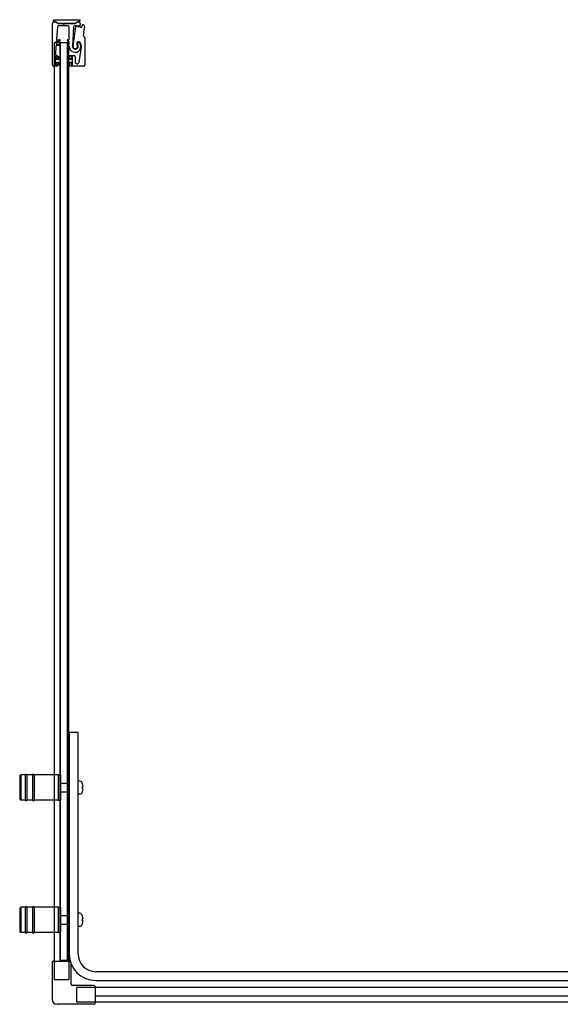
# Model space of a CAD drawing. Header units: millimetres. Extents: x 2153.14 to 2154.35, y 1185.21 to 1186.11.
# Tile 1 of 2: x 2153.14 to 2153.63, y 1185.21 to 1186.11. Entities that reach past the tile are written whole.
import ezdxf

# ---------------------------------------------------------------- set-up
doc = ezdxf.new("R2010")
doc.units = ezdxf.units.MM
doc.layers.add('SANINDUSA', color=3, linetype='CONTINUOUS')

msp = doc.modelspace()

# ---------------------------------------------------------------- linework, layer by layer
at = {"layer": 'SANINDUSA'}
for p, q in [((2153.17269, 1186.06419), (2153.17269, 1186.10194)), ((2153.17368, 1186.10526), (2153.19762, 1186.10526)), ((2153.17368, 1186.10426), (2153.17368, 1186.10526)), ((2153.17394, 1186.10319), (2153.17541, 1186.10319)), ((2153.17541, 1186.10326), (2153.17468, 1186.10326)), ((2153.17611, 1186.10289), (2153.17701, 1186.10199)), ((2153.17727, 1186.10198), (2153.17636, 1186.10287)), ((2153.17772, 1186.10169), (2153.18193, 1186.10169)), ((2153.19331, 1186.10179), (2153.17773, 1186.10179)), ((2153.18682, 1186.09969), (2153.17813, 1186.09969)), ((2153.18211, 1186.10162), (2153.18259, 1186.10114)), ((2153.18329, 1186.10114), (2153.18377, 1186.10162)), ((2153.18395, 1186.10169), (2153.19331, 1186.10169)), ((2153.19468, 1186.10287), (2153.19377, 1186.10198)), ((2153.19401, 1186.10199), (2153.19493, 1186.1029)), ((2153.19662, 1186.10326), (2153.19563, 1186.10326)), ((2153.19563, 1186.10319), (2153.19563, 1186.10319)), ((2153.19563, 1186.10319), (2153.19663, 1186.10319)), ((2153.19785, 1186.10168), (2153.19743, 1186.0997)), ((2153.19762, 1186.10526), (2153.19762, 1186.10426)), ((2153.19951, 1186.09914), (2153.19989, 1186.10038)), ((2153.20189, 1186.09936), (2153.20129, 1186.09505)), ((2153.17714, 1186.09876), (2153.17635, 1186.08766)), ((2153.18782, 1186.08763), (2153.18782, 1186.09869)), ((2153.19179, 1186.09866), (2153.19087, 1186.08127)), ((2153.19139, 1186.08144), (2153.19393, 1186.09867)), ((2153.20108, 1186.09356), (2153.20068, 1186.09071)), ((2153.20075, 1186.09415), (2153.20102, 1186.09379)), ((2153.20117, 1186.09485), (2153.20081, 1186.09457)), ((2153.20082, 1186.09029), (2153.20173, 1186.08938)), ((2153.17416, 1186.08465), (2153.17416, 1185.25104)), ((2153.17416, 1186.08465), (2153.17516, 1186.08465)), ((2153.17836, 1186.08465), (2153.17516, 1186.08465)), ((2153.17619, 1186.08546), (2153.17605, 1186.08346)), ((2153.17924, 1186.08173), (2153.17639, 1186.08173)), ((2153.17655, 1186.08293), (2153.17924, 1186.08293)), ((2153.17924, 1186.08593), (2153.17669, 1186.08593)), ((2153.17685, 1186.08713), (2153.17924, 1186.08713)), ((2153.17836, 1186.08465), (2153.17936, 1186.08465)), ((2153.17966, 1186.08465), (2153.17936, 1186.08465)), ((2153.17966, 1186.08465), (2153.18622, 1186.08465)), ((2153.17966, 1185.25165), (2153.17966, 1186.08465)), ((2153.17994, 1185.25165), (2153.17994, 1186.08465)), ((2153.17994, 1186.08465), (2153.18594, 1186.08465)), ((2153.18594, 1186.08465), (2153.18594, 1185.25165)), ((2153.18656, 1186.08465), (2153.18622, 1186.08465)), ((2153.18622, 1185.25165), (2153.18622, 1186.08465)), ((2153.18656, 1186.08465), (2153.18705, 1186.08465)), ((2153.18664, 1186.08713), (2153.18732, 1186.08713)), ((2153.18732, 1186.08593), (2153.18664, 1186.08593)), ((2153.18664, 1186.08293), (2153.18732, 1186.08293)), ((2153.18732, 1186.08173), (2153.18664, 1186.08173)), ((2153.18741, 1186.08465), (2153.18705, 1186.08465)), ((2153.18741, 1186.08465), (2153.18771, 1186.08465)), ((2153.18771, 1185.25165), (2153.18771, 1186.08465)), ((2153.18782, 1186.08343), (2153.18782, 1186.08543)), ((2153.20202, 1186.08867), (2153.20202, 1186.06419)), ((2153.1759, 1186.08126), (2153.17536, 1186.07376)), ((2153.17636, 1186.07269), (2153.17669, 1186.07269)), ((2153.18919, 1186.07269), (2153.19219, 1186.07269)), ((2153.19683, 1186.06673), (2153.19896, 1186.08019)), ((2153.17499, 1186.07139), (2153.17499, 1186.06449)), ((2153.17614, 1186.07144), (2153.17514, 1186.07144)), ((2153.17514, 1186.07144), (2153.17514, 1186.06444)), ((2153.17514, 1186.06444), (2153.17614, 1186.06444)), ((2153.17599, 1186.07169), (2153.17529, 1186.07169)), ((2153.17529, 1186.06419), (2153.17599, 1186.06419)), ((2153.17614, 1186.06919), (2153.17614, 1186.07144)), ((2153.17814, 1186.06919), (2153.17614, 1186.06919)), ((2153.17614, 1186.06669), (2153.17814, 1186.06669)), ((2153.17614, 1186.06444), (2153.17614, 1186.06669)), ((2153.17629, 1186.06989), (2153.17629, 1186.07139)), ((2153.17629, 1186.06449), (2153.17629, 1186.06599)), ((2153.17739, 1186.06959), (2153.17659, 1186.06959)), ((2153.17659, 1186.06629), (2153.17739, 1186.06629)), ((2153.17769, 1186.07169), (2153.17769, 1186.06989)), ((2153.17769, 1186.06599), (2153.17769, 1186.06419)), ((2153.17994, 1186.07144), (2153.17814, 1186.07144)), ((2153.17814, 1186.07144), (2153.17814, 1186.06919)), ((2153.17814, 1186.06669), (2153.17814, 1186.06444)), ((2153.17814, 1186.06444), (2153.17994, 1186.06444)), ((2153.17994, 1186.06444), (2153.17994, 1186.07144)), ((2153.18594, 1186.07144), (2153.18594, 1186.06444)), ((2153.18774, 1186.07144), (2153.18594, 1186.07144)), ((2153.18594, 1186.06444), (2153.18774, 1186.06444)), ((2153.18774, 1186.06919), (2153.18774, 1186.07144)), ((2153.18974, 1186.06919), (2153.18774, 1186.06919)), ((2153.18774, 1186.06444), (2153.18774, 1186.06669)), ((2153.18774, 1186.06669), (2153.18974, 1186.06669)), ((2153.18819, 1186.06989), (2153.18819, 1186.07169)), ((2153.18819, 1186.06419), (2153.18819, 1186.06599)), ((2153.18929, 1186.06959), (2153.18849, 1186.06959)), ((2153.18849, 1186.06629), (2153.18929, 1186.06629)), ((2153.18959, 1186.07139), (2153.18959, 1186.06989)), ((2153.18959, 1186.06599), (2153.18959, 1186.06449)), ((2153.19074, 1186.07144), (2153.18974, 1186.07144)), ((2153.18974, 1186.07144), (2153.18974, 1186.06919)), ((2153.18974, 1186.06669), (2153.18974, 1186.06444)), ((2153.18974, 1186.06444), (2153.19074, 1186.06444)), ((2153.19059, 1186.07169), (2153.18989, 1186.07169)), ((2153.18989, 1186.06419), (2153.19059, 1186.06419)), ((2153.19074, 1186.06444), (2153.19074, 1186.07144)), ((2153.19089, 1186.06449), (2153.19089, 1186.07139)), ((2153.19319, 1186.07169), (2153.19319, 1186.06702)), ((2153.17669, 1186.06319), (2153.17369, 1186.06319)), ((2153.20102, 1186.06319), (2153.18919, 1186.06319)), ((2153.18794, 1185.45865), (2153.18794, 1185.25765)), ((2153.19594, 1185.45865), (2153.18794, 1185.45865)), ((2153.19594, 1185.25765), (2153.19594, 1185.45865)), ((2153.14294, 1185.41915), (2153.14394, 1185.42015)), ((2153.14294, 1185.41915), (2153.14294, 1185.39815)), ((2153.14394, 1185.42015), (2153.14394, 1185.39715)), ((2153.14794, 1185.42015), (2153.14394, 1185.42015)), ((2153.14794, 1185.42015), (2153.14794, 1185.39715)), ((2153.14944, 1185.42015), (2153.14944, 1185.39715)), ((2153.15444, 1185.42015), (2153.14944, 1185.42015)), ((2153.15444, 1185.42015), (2153.15444, 1185.39715)), ((2153.15594, 1185.42015), (2153.15594, 1185.39715)), ((2153.17794, 1185.42015), (2153.15594, 1185.42015)), ((2153.17794, 1185.42015), (2153.17794, 1185.39715)), ((2153.17794, 1185.42015), (2153.17794, 1185.39715)), ((2153.17794, 1185.42015), (2153.17994, 1185.42015)), ((2153.17994, 1185.42015), (2153.17994, 1185.39715)), ((2153.18024, 1185.41265), (2153.18594, 1185.41265)), ((2153.18594, 1185.42015), (2153.18594, 1185.39715)), ((2153.18594, 1185.42015), (2153.18794, 1185.42015)), ((2153.19757, 1185.4146), (2153.19594, 1185.41465)), ((2153.19992, 1185.4121), (2153.19988, 1185.41207)), ((2153.18024, 1185.40465), (2153.18594, 1185.40465)), ((2153.19757, 1185.40271), (2153.19594, 1185.40265)), ((2153.20044, 1185.40965), (2153.19988, 1185.40965)), ((2153.19988, 1185.40765), (2153.20044, 1185.40765)), ((2153.19988, 1185.40524), (2153.19992, 1185.4052)), ((2153.14294, 1185.39815), (2153.14394, 1185.39715)), ((2153.14794, 1185.39715), (2153.14394, 1185.39715)), ((2153.15444, 1185.39715), (2153.14944, 1185.39715)), ((2153.17794, 1185.39715), (2153.15594, 1185.39715)), ((2153.17794, 1185.39715), (2153.17994, 1185.39715)), ((2153.18594, 1185.39715), (2153.18794, 1185.39715)), ((2153.14294, 1185.29915), (2153.14394, 1185.30015)), ((2153.14294, 1185.29915), (2153.14294, 1185.27815)), ((2153.14394, 1185.30015), (2153.14394, 1185.27715)), ((2153.14794, 1185.30015), (2153.14394, 1185.30015)), ((2153.14794, 1185.30015), (2153.14794, 1185.27715)), ((2153.14944, 1185.30015), (2153.14944, 1185.27715)), ((2153.15444, 1185.30015), (2153.14944, 1185.30015)), ((2153.15444, 1185.30015), (2153.15444, 1185.27715)), ((2153.15594, 1185.30015), (2153.15594, 1185.27715)), ((2153.17794, 1185.30015), (2153.15594, 1185.30015)), ((2153.17794, 1185.30015), (2153.17794, 1185.27715)), ((2153.17794, 1185.30015), (2153.17794, 1185.27715)), ((2153.17794, 1185.30015), (2153.17994, 1185.30015)), ((2153.17994, 1185.30015), (2153.17994, 1185.27715)), ((2153.18594, 1185.30015), (2153.18594, 1185.27715)), ((2153.18594, 1185.30015), (2153.18794, 1185.30015)), ((2153.18024, 1185.29265), (2153.18594, 1185.29265)), ((2153.19757, 1185.2946), (2153.19594, 1185.29465)), ((2153.19992, 1185.2921), (2153.19988, 1185.29207)), ((2153.20044, 1185.28965), (2153.19988, 1185.28965)), ((2153.19988, 1185.28765), (2153.20044, 1185.28765)), ((2153.14294, 1185.27815), (2153.14394, 1185.27715)), ((2153.18024, 1185.28465), (2153.18594, 1185.28465)), ((2153.19757, 1185.28271), (2153.19594, 1185.28265)), ((2153.19988, 1185.28524), (2153.19992, 1185.2852)), ((2153.14794, 1185.27715), (2153.14394, 1185.27715)), ((2153.15444, 1185.27715), (2153.14944, 1185.27715)), ((2153.17794, 1185.27715), (2153.15594, 1185.27715)), ((2153.17794, 1185.27715), (2153.17994, 1185.27715)), ((2153.18594, 1185.27715), (2153.18794, 1185.27715)), ((2153.17336, 1185.25104), (2153.18851, 1185.25104)), ((2153.18622, 1185.25165), (2153.17966, 1185.25165)), ((2153.17967, 1185.25104), (2153.17967, 1185.25165)), ((2153.18594, 1185.25165), (2153.17994, 1185.25165)), ((2153.18656, 1185.25165), (2153.18622, 1185.25165)), ((2153.18656, 1185.25165), (2153.18705, 1185.25165)), ((2153.18741, 1185.25165), (2153.18705, 1185.25165)), ((2153.18741, 1185.25165), (2153.18771, 1185.25165)), ((2153.18771, 1185.25165), (2153.18771, 1185.25104)), ((2153.17236, 1185.25004), (2153.17236, 1185.21654)), ((2153.18951, 1185.25004), (2153.18951, 1185.23069)), ((2154.28982, 1185.24165), (2153.21194, 1185.24165)), ((2153.21194, 1185.23365), (2154.28982, 1185.23365)), ((2153.21036, 1185.22919), (2153.19101, 1185.22919)), ((2153.21136, 1185.22819), (2153.21136, 1185.21304)), ((2153.61982, 1185.2274), (2153.21136, 1185.2274)), ((2154.32982, 1185.2274), (2153.41982, 1185.2274)), ((2153.61982, 1185.21935), (2153.21136, 1185.21935)), ((2154.32982, 1185.21934), (2153.41982, 1185.21934)), ((2153.21036, 1185.21204), (2153.17686, 1185.21204)), ((2154.32982, 1185.21385), (2153.21136, 1185.21385))]:
    msp.add_line(p, q, dxfattribs=at)
at = {"layer": 'SANINDUSA', "ltscale": 10}
for p, q in [((2153.17416, 1185.25104), (2153.17416, 1185.23465)), ((2153.18771, 1185.25104), (2153.18771, 1185.23465)), ((2153.17416, 1185.23465), (2153.18771, 1185.23465)), ((2153.19497, 1185.21384), (2153.19497, 1185.22739)), ((2153.21136, 1185.22739), (2153.19497, 1185.22739)), ((2153.21136, 1185.21384), (2153.19497, 1185.21384))]:
    msp.add_line(p, q, dxfattribs=at)
at = {"layer": 'SANINDUSA'}
for centre, radius, start, end in [((2153.17394, 1186.10194), 0.00125, 90, 180), ((2153.17468, 1186.10426), 0.001, 180, 270), ((2153.17541, 1186.10191), 0.00135, 45.4448, 90), ((2153.1754, 1186.10219), 0.001, 44.9107, 89.4659), ((2153.17772, 1186.10269), 0.001, 224.9107, 270), ((2153.17813, 1186.09869), 0.001, 90, 175.94302), ((2153.17773, 1186.10244), 0.00065, 225.4448, 270), ((2153.18193, 1186.10144), 0.00025, 45, 90), ((2153.18294, 1186.10149), 0.0005, 225, 315), ((2153.18395, 1186.10144), 0.00025, 90, 135), ((2153.18682, 1186.09869), 0.001, 0, 90), ((2153.19278, 1186.09861), 0.001, 92.24985, 177), ((2153.19347, 1186.08114), 0.01849, 79.46815, 92.24985), ((2153.19331, 1186.10269), 0.001, 270, 315), ((2153.19331, 1186.10244), 0.00065, 270, 314.38239), ((2153.19563, 1186.10191), 0.00135, 90, 135), ((2153.19563, 1186.10219), 0.001, 90, 135), ((2153.19662, 1186.10426), 0.001, 270, 0), ((2153.19663, 1186.10194), 0.00125, 347.95912, 90), ((2153.19694, 1186.0998), 0.0005, 259.46815, 347.95912), ((2153.20037, 1186.10023), 0.0005, 70.1363, 162.95912), ((2153.19347, 1186.08114), 0.02081, 67.95837, 70.1363), ((2153.2009, 1186.09949), 0.001, 352, 67.95837), ((2153.19442, 1186.0986), 0.0005, 86.87429, 171.62444), ((2153.19347, 1186.08114), 0.01799, 74.46815, 86.87429), ((2153.19855, 1186.09943), 0.001, 254.46815, 342.95912), ((2153.20117, 1186.09064), 0.0005, 172, 225), ((2153.20099, 1186.09433), 0.0003, 127, 217), ((2153.20078, 1186.09361), 0.0003, 352, 37), ((2153.20099, 1186.09509), 0.0003, 307, 352), ((2153.17639, 1186.08123), 0.0005, 90, 175.94302), ((2153.17655, 1186.08343), 0.0005, 175.94302, 270), ((2153.17669, 1186.08543), 0.0005, 90, 175.94302), ((2153.17685, 1186.08763), 0.0005, 175.94302, 270), ((2153.17924, 1186.08653), 0.0006, 270, 90), ((2153.17924, 1186.08233), 0.0006, 270, 90), ((2153.18664, 1186.08653), 0.0006, 90, 270), ((2153.18664, 1186.08233), 0.0006, 90, 270), ((2153.18732, 1186.08763), 0.0005, 270, 0), ((2153.18732, 1186.08543), 0.0005, 0, 90), ((2153.18732, 1186.08343), 0.0005, 270, 0), ((2153.18732, 1186.08123), 0.0005, 358.37906, 90), ((2153.1932, 1186.08106), 0.00537, 178.37906, 34.62628), ((2153.19347, 1186.08114), 0.0026, 177, 36.02172), ((2153.19347, 1186.08114), 0.0021, 171.62444, 37.81512), ((2153.19653, 1186.08351), 0.00177, 34.46929, 217.81512), ((2153.19659, 1186.0834), 0.00125, 34.62628, 216.02172), ((2153.19305, 1186.08112), 0.00598, 351.00614, 34.46929), ((2153.20102, 1186.08867), 0.001, 0, 45), ((2153.17636, 1186.07369), 0.001, 175.94302, 270), ((2153.17669, 1186.07169), 0.001, 0, 90), ((2153.18919, 1186.07169), 0.001, 90, 180), ((2153.19219, 1186.07169), 0.001, 0, 90), ((2153.17369, 1186.06419), 0.001, 180, 270), ((2153.17529, 1186.07139), 0.0003, 90, 180), ((2153.17529, 1186.06449), 0.0003, 180, 270), ((2153.17599, 1186.07139), 0.0003, 0, 90), ((2153.17599, 1186.06449), 0.0003, 270, 0), ((2153.17659, 1186.06989), 0.0003, 180, 270), ((2153.17659, 1186.06599), 0.0003, 90, 180), ((2153.17669, 1186.06419), 0.001, 270, 0), ((2153.17739, 1186.06989), 0.0003, 270, 0), ((2153.17739, 1186.06599), 0.0003, 0, 90), ((2153.18849, 1186.06989), 0.0003, 180, 270), ((2153.18849, 1186.06599), 0.0003, 90, 180), ((2153.18919, 1186.06419), 0.001, 180, 270), ((2153.18929, 1186.06989), 0.0003, 270, 0), ((2153.18929, 1186.06599), 0.0003, 0, 90), ((2153.18989, 1186.07139), 0.0003, 90, 180), ((2153.18989, 1186.06449), 0.0003, 180, 270), ((2153.19059, 1186.07139), 0.0003, 0, 90), ((2153.19059, 1186.06449), 0.0003, 270, 0), ((2153.19502, 1186.06702), 0.00183, 180, 351.00614), ((2153.20102, 1186.06419), 0.001, 270, 0), ((2153.14869, 1185.4199), 0.00075, 0, 180), ((2153.15519, 1185.4199), 0.00075, 0, 180), ((2153.18024, 1185.41235), 0.0003, 90, 180), ((2153.1975, 1185.4126), 0.002, 29.54044, 88), ((2153.19054, 1185.40865), 0.01, 20.1818, 29.54044), ((2153.19054, 1185.40865), 0.00995, 5.76818, 20.08396), ((2153.18024, 1185.40495), 0.0003, 180, 270), ((2153.1975, 1185.40471), 0.002, 272, 330.45956), ((2153.19054, 1185.40865), 0.01, 330.45956, 339.8182), ((2153.19054, 1185.40865), 0.00995, 339.91604, 354.23182), ((2153.14869, 1185.3974), 0.00075, 180, 0), ((2153.15519, 1185.3974), 0.00075, 180, 0), ((2153.14869, 1185.2999), 0.00075, 0, 180), ((2153.15519, 1185.2999), 0.00075, 0, 180), ((2153.18024, 1185.29235), 0.0003, 90, 180), ((2153.1975, 1185.2926), 0.002, 29.54044, 88), ((2153.19054, 1185.28865), 0.01, 20.1818, 29.54044), ((2153.19054, 1185.28865), 0.00995, 5.76818, 20.08396), ((2153.19054, 1185.28865), 0.00995, 339.91604, 354.23182), ((2153.18024, 1185.28495), 0.0003, 180, 270), ((2153.1975, 1185.28471), 0.002, 272, 330.45956), ((2153.19054, 1185.28865), 0.01, 330.45956, 339.8182), ((2153.14869, 1185.2774), 0.00075, 180, 0), ((2153.15519, 1185.2774), 0.00075, 180, 0), ((2153.17336, 1185.25004), 0.001, 90, 180), ((2153.21194, 1185.25765), 0.024, 180, 270), ((2153.18851, 1185.25004), 0.001, 0, 90), ((2153.21194, 1185.25765), 0.016, 180, 270), ((2153.19101, 1185.23069), 0.0015, 180, 270), ((2153.21036, 1185.22819), 0.001, 0, 90), ((2153.17686, 1185.21654), 0.0045, 180, 270), ((2153.21036, 1185.21304), 0.001, 270, 0)]:
    msp.add_arc(centre, radius, start, end, dxfattribs=at)
for centre in [(2153.19255, 1185.40865), (2153.19255, 1185.28865)]:
    msp.add_ellipse(centre, major_axis=(0, -0.00947), ratio=0.778226, start_param=1.465014, end_param=1.676579, dxfattribs=at)

doc.saveas('drawing.dxf')
